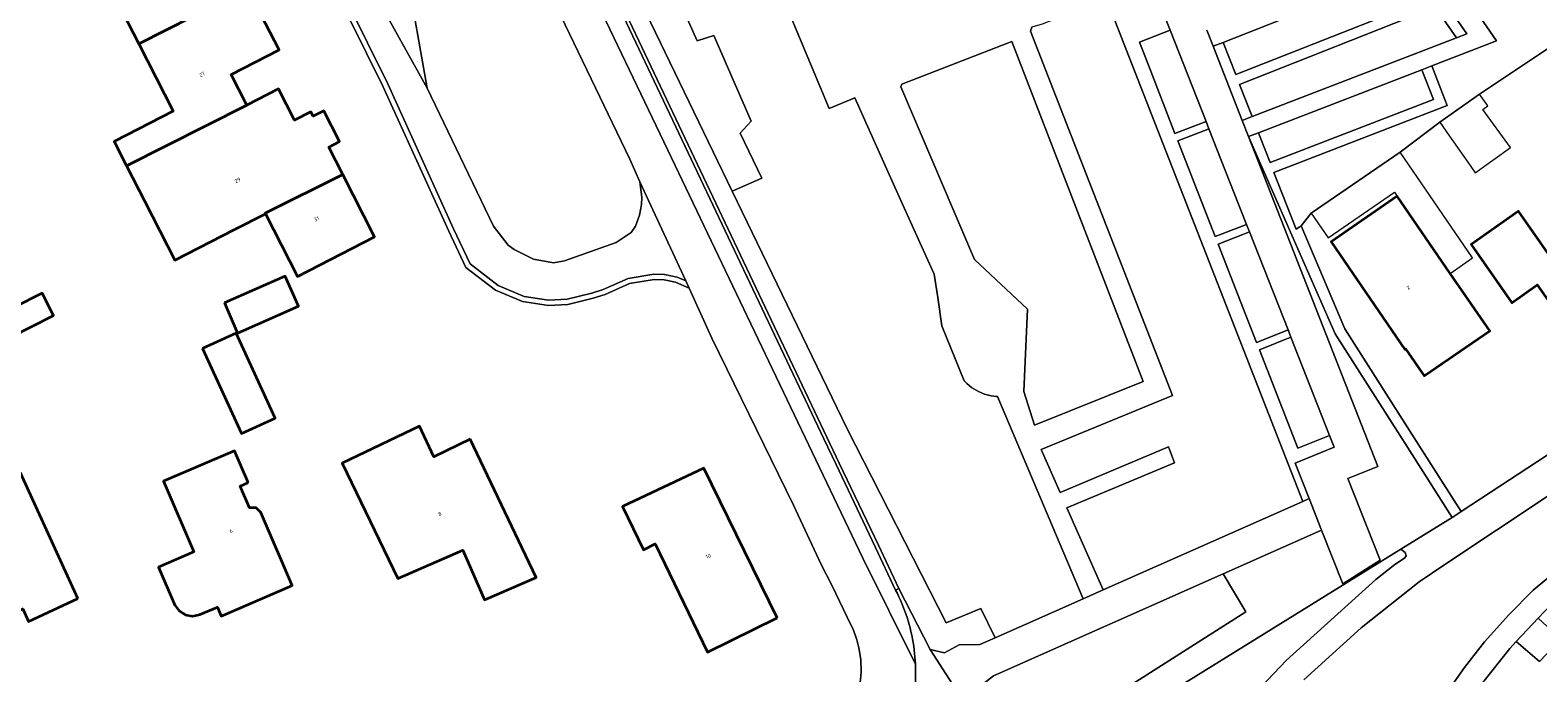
# Model space of a CAD drawing. Header units: metres. Extents: x 183400 to 185591, y 327112 to 329102.
# Tile 19 of 107: x 183898 to 184040, y 327490 to 327550. Entities that reach past the tile are written whole.
import ezdxf

# ---------------------------------------------------------------- set-up
doc = ezdxf.new("R2010")
doc.units = ezdxf.units.M
for name, color, linetype, lineweight in [('B-WE-GR-BEPLANTING_CULTUUR_HEESTERS-GV', 90, 'Continuous', 18), ('B-WE-GR-BEPLANTING_CULTUUR_VASTE PLANTENVAK-GV', 90, 'Continuous', 18), ('B-WE-GR-GRAS-GV', 60, 'Continuous', 13), ('B-WE-GR-GROENVOORZIENING-GV', 80, 'Continuous', 18), ('B-WE-GR-HAAG-GV', 90, 'GR-HAAG1', 13), ('B-WE-IE-MEUBILAIR_WEGMEUBILAIR-G', 7, 'Continuous', 18), ('B-WE-OG-BEBOUWING-GV', 7, 'Continuous', 35), ('B-WE-OG-BEBOUWING_HUISNUMMER-T18', 10, 'Continuous', 18), ('B-WE-OG-BEBOUWING_LUIFEL-GV', 7, 'Continuous', 18), ('B-WE-OG-BEBOUWING_OVERIG-GV', 7, 'Continuous', 18), ('B-WE-OG-TERREIN_ERF-GV', 7, 'Continuous', 18), ('B-WE-VH-ONVERHARD-GV', 252, 'Continuous', 18), ('B-WE-VH-VERHARDING_ASFALT-GV', 252, 'Continuous', 18), ('B-WE-VH-VERHARDING_BETONSTRAATSTEEN-GV', 252, 'Continuous', 18), ('B-WE-VH-VERHARDING_HALFVERHARDING-GV', 252, 'Continuous', 18), ('B-WE-VH-VERHARDING_HALFVERHARDING_GRIND-GV', 252, 'Continuous', 18), ('B-WE-VH-VERHARDING_STRAATBAKSTEEN-GV', 252, 'Continuous', 18), ('B-WE-VH-VERHARDING_TEGEL-GV', 252, 'Continuous', 18)]:
    doc.layers.add(name, color=color, linetype=linetype, lineweight=lineweight)
doc.styles.add('NLCS-ISO-M200-T25', font='NLCS-ISO.ttf')
doc.linetypes.add('GR-HAAG1', pattern='A,6,[176,NLCS.SHX,S=0.125,R=0,X=0,Y=0],-2', length=8)

msp = doc.modelspace()

# ---------------------------------------------------------------- linework, layer by layer
at = {"layer": 'B-WE-GR-BEPLANTING_CULTUUR_HEESTERS-GV', "flags": 128}
msp.add_lwpolyline([(183966.087, 327649.995), (183978.258, 327626.941), (183981.38, 327628.281), (183986.261, 327621.215), (184035.942, 327549.302), (184029.822, 327546.94), (184030.84, 327544.348), (184031.284, 327543.217), (184014.957, 327536.916), (184016.185, 327533.788), (184017.061, 327531.556), (184017.512, 327531.877), (184017.512, 327531.877), (184018.479, 327533.078), (184026.852, 327538.811), (184030.598, 327541.642), (184034.323, 327544.282), (184041.024, 327548.726)], dxfattribs=at)
for points in [[(183947.073, 327566.274), (183948.422, 327563.431), (183948.43, 327563.414), (183972.84, 327511.99), (183974.004, 327509.551), (183977.691, 327501.823), (183979.618, 327497.736), (183982.559, 327491.988), (183983.903, 327491.701), (183985.287, 327492.432), (183987.261, 327492.459), (183988.703, 327493.099), (183987.333, 327495.847), (183984.083, 327494.516), (183974.746, 327512.76), (183963.926, 327535.147), (183949.941, 327564.084), (183949.853, 327564.267), (183949.82, 327564.272), (183948.76, 327566.552), (183948.49, 327566.792), (183948.24, 327566.782), (183947.073, 327566.274)], [(183992.75, 327480.31), (183993.7, 327478.8), (184004.492, 327483.999), (184007.709, 327481.648), (184009.35, 327483.65), (184012.554, 327487.224), (184016.113, 327490.966), (184024.56, 327498.58), (184026.35, 327500), (184027.25, 327500.6), (184027.43, 327500.82), (184027.31, 327501.12), (184026.93, 327501.46), (183992.75, 327480.31)]]:
    msp.add_lwpolyline(points, close=True, dxfattribs=at)
at = {"layer": 'B-WE-GR-BEPLANTING_CULTUUR_VASTE PLANTENVAK-GV', "flags": 128}
msp.add_lwpolyline([(183999.189, 327553.264), (184017.675, 327505.946), (184018.282, 327506.215), (184016.948, 327509.539), (184020.636, 327511.033), (184020.204, 327512.131), (184020.204, 327512.131), (184017.204, 327510.955), (184013.589, 327520.206), (184016.561, 327521.39), (184016.286, 327522.088), (184015.599, 327521.814), (184013.315, 327520.904), (184011.809, 327524.76), (184009.701, 327530.158), (184012.03, 327531.07), (184012.656, 327531.315), (184012.378, 327532.021), (184010.094, 327531.125), (184009.424, 327530.862), (184007.343, 327536.189), (184005.905, 327539.872), (184008.774, 327540.994), (184008.838, 327541.019), (184008.563, 327541.717), (184005.633, 327540.572), (184003.347, 327546.428), (184002.279, 327549.164), (184005.189, 327550.294), (184003.371, 327554.915)], dxfattribs=at)
at = {"layer": 'B-WE-GR-GRAS-GV', "flags": 128}
for points in [[(183956.268, 327558.982), (183960.599, 327549.281), (183962.17, 327549.804), (183965.697, 327541.735), (183964.65, 327540.594), (183966.696, 327536.372), (183963.926, 327535.147), (183963.926, 327535.147), (183974.746, 327512.76), (183984.083, 327494.516), (183987.333, 327495.847), (183988.703, 327493.099), (183996.984, 327496.77), (183988.911, 327515.831), (183988.813, 327515.828), (183988.33, 327515.884), (183987.674, 327516.043), (183987.11, 327516.281), (183986.465, 327516.66), (183986.009, 327517.041), (183985.784, 327517.295), (183983.67, 327522.473), (183983.274, 327525.139), (183982.946, 327527.344), (183979.532, 327534.905), (183975.457, 327543.931), (183973.056, 327542.927), (183964.835, 327562.644)], [(183933.256, 327555.678), (183935.16, 327544.84), (183941.43, 327531.84), (183942.81, 327530.06), (183943.36, 327529.64), (183945.18, 327528.73), (183947.08, 327528.41), (183948.11, 327528.58), (183952.97, 327530.3), (183954.38, 327531.26), (183954.81, 327531.84), (183955.19, 327532.87), (183955.36, 327533.89), (183955.39, 327534.59), (183955.22, 327536.02), (183954.28, 327538.15), (183943.306, 327560.947)], [(184058.969, 327474.422), (184093.492, 327515.641), (184096.511, 327519.245), (184096.59, 327519.9), (184092.1, 327526.47), (184091.79, 327526.537), (184085.87, 327527.82), (184048.4, 327502.8), (184048.76, 327502.19), (184048.74, 327501.95), (184045.76, 327500), (184041.05, 327496.22), (184039.864, 327494.957), (184039.864, 327494.957), (184041.977, 327492.972), (184039.992, 327490.858), (184037.791, 327492.751), (184037.17, 327492.09), (184034.64, 327488.9)]]:
    msp.add_lwpolyline(points, dxfattribs=at)
for points in [[(183999.189, 327553.264), (183993.12, 327550.867), (183992.15, 327550.581), (183992.01, 327550.201), (184005.412, 327515.9), (183993.027, 327510.834), (183994.813, 327506.786), (184005.013, 327511.087), (184005.603, 327509.558), (183995.458, 327505.326), (183998.867, 327497.605), (184017.675, 327505.946), (183999.189, 327553.264)], [(183979.9, 327545.231), (183979.79, 327544.981), (183986.741, 327528.699), (183991.727, 327524.028), (183991.404, 327516.297), (183992.395, 327513.126), (184002.639, 327517.219), (183990.26, 327549.221), (183979.9, 327545.231)], [(184012.563, 327540.279), (184024.746, 327509.238), (184021.936, 327508.105), (184024.974, 327500.407), (184021.438, 327498.194), (184019.454, 327503.226), (184010.176, 327499.112), (184012.298, 327495.536), (184001.955, 327488.968), (183990.111, 327483.937), (183987.326, 327488.63), (183986.701, 327488.286), (183985.533, 327487.425), (183989.608, 327480.592), (183990.608, 327479.885), (183991.832, 327479.833), (183992.75, 327480.31), (184026.93, 327501.46), (184031.748, 327504.441), (184027.754, 327510.71), (184020.736, 327521.722), (184012.563, 327540.279)], [(183987.326, 327488.63), (183990.111, 327483.937), (184001.955, 327488.968), (184012.298, 327495.536), (184010.176, 327499.112), (183988.54, 327489.518), (183987.527, 327488.741), (183987.326, 327488.63)]]:
    msp.add_lwpolyline(points, close=True, dxfattribs=at)
at = {"layer": 'B-WE-GR-GROENVOORZIENING-GV', "flags": 128}
for points in [[(184011.977, 327541.799), (184012.911, 327542.159), (184012.908, 327542.165), (184011.719, 327545.19), (184030.164, 327552.48), (184032.161, 327549.583), (184033.121, 327549.953), (184031.069, 327552.929), (184028.652, 327556.435), (184027.697, 327556.058), (184029.582, 327553.325), (184011.353, 327546.121), (184010.165, 327549.146), (184009.234, 327548.78), (184011.977, 327541.799)], [(184031.748, 327504.441), (184032.28, 327504.77), (184032.593, 327504.975), (184028.597, 327511.247), (184021.624, 327522.189), (184017.512, 327531.877), (184017.061, 327531.556), (184016.185, 327533.788), (184014.957, 327536.916), (184031.284, 327543.217), (184030.84, 327544.348), (184029.822, 327546.94), (184028.89, 327546.58), (184029.986, 327543.787), (184014.592, 327537.846), (184013.661, 327540.218), (184013.496, 327540.639), (184012.563, 327540.279), (184020.736, 327521.722), (184027.754, 327510.71), (184031.748, 327504.441)]]:
    msp.add_lwpolyline(points, close=True, dxfattribs=at)
at = {"layer": 'B-WE-GR-HAAG-GV', "flags": 128}
for points in [[(184010.165, 327549.146), (184009.234, 327548.78), (184011.977, 327541.799), (184012.911, 327542.159), (184012.908, 327542.165), (184011.719, 327545.19), (184030.164, 327552.48), (184032.161, 327549.583), (184033.121, 327549.953), (184031.069, 327552.929), (184028.652, 327556.435), (184027.697, 327556.058), (184029.582, 327553.325), (184011.353, 327546.121), (184010.165, 327549.146)], [(184012.563, 327540.279), (184020.736, 327521.722), (184027.754, 327510.71), (184031.748, 327504.441), (184032.28, 327504.77), (184032.593, 327504.975), (184028.597, 327511.247), (184021.624, 327522.189), (184017.512, 327531.877), (184017.061, 327531.556), (184016.185, 327533.788), (184014.957, 327536.916), (184031.284, 327543.217), (184030.84, 327544.348), (184029.822, 327546.94), (184028.89, 327546.58), (184029.986, 327543.787), (184014.592, 327537.846), (184013.661, 327540.218), (184013.496, 327540.639), (184012.563, 327540.279)]]:
    msp.add_lwpolyline(points, close=True, dxfattribs=at)
at = {"layer": 'B-WE-IE-MEUBILAIR_WEGMEUBILAIR-G', "flags": 128}
for points in [[(183948.43, 327563.414), (183972.84, 327511.99), (183974.004, 327509.551), (183977.691, 327501.823), (183979.618, 327497.736)], [(183959.86, 327526.02), (183958.57, 327526.57), (183957.49, 327526.79), (183956.55, 327526.83), (183954.25, 327526.45), (183951.932, 327525.415), (183950.816, 327525.059), (183948.438, 327524.482), (183946.595, 327524.395), (183944.17, 327524.757), (183941.602, 327525.836), (183938.83, 327527.97), (183937.2, 327531.38), (183931.01, 327545.04), (183923.35, 327560.47)]]:
    msp.add_lwpolyline(points, dxfattribs=at)
at = {"layer": 'B-WE-OG-BEBOUWING-GV', "flags": 128}
for points in [[(183909.06, 327560.354), (183897.965, 327554.637), (183899.632, 327551.381), (183905.302, 327554.285), (183908, 327549.018), (183918.244, 327554.227), (183915.196, 327560.171), (183910.409, 327557.717), (183909.06, 327560.354)], [(183918.244, 327554.227), (183908, 327549.018), (183911.246, 327542.678), (183905.683, 327539.829), (183906.855, 327537.54), (183918.189, 327543.249), (183916.712, 327546.124), (183921.215, 327548.433), (183918.244, 327554.227)], [(183918.189, 327543.249), (183906.855, 327537.54), (183908.586, 327534.16), (183911.407, 327528.651), (183917.033, 327531.531), (183919.926, 327533.012), (183919.896, 327533.073), (183927.213, 327536.727), (183925.906, 327539.28), (183926.926, 327539.806), (183925.427, 327542.711), (183924.417, 327542.189), (183924.206, 327542.6), (183922.684, 327541.821), (183921.171, 327544.776), (183918.189, 327543.249)], [(183919.926, 327533.012), (183922.943, 327527.12), (183930.224, 327530.848), (183927.213, 327536.727), (183919.896, 327533.073), (183919.926, 327533.012)], [(184031.569, 327527.407), (184026.58, 327534.66), (184020.34, 327530.37), (184027.291, 327520.254), (184027.365, 327520.308), (184029.117, 327517.748), (184035.301, 327521.982), (184031.569, 327527.407)], [(184049.416, 327523.635), (184045.531, 327529.399), (184042.29, 327527.124), (184037.987, 327533.254), (184033.534, 327530.128), (184037.384, 327524.645), (184039.766, 327526.317), (184044.213, 327519.982), (184049.416, 327523.635)], [(183896.004, 327521.427), (183899.965, 327523.455), (183898.894, 327525.547), (183896.179, 327524.156), (183894.839, 327526.773), (183893.593, 327526.135), (183896.004, 327521.427)], [(183916.07, 327524.63), (183917.31, 327521.79), (183923.05, 327524.31), (183921.8, 327527.15), (183916.07, 327524.63)], [(183914.01, 327520.32), (183917.68, 327512.33), (183920.85, 327513.79), (183917.18, 327521.77), (183914.01, 327520.32)], [(183939.238, 327511.788), (183935.81, 327510.15), (183934.44, 327513.03), (183927.18, 327509.55), (183932.408, 327498.687), (183938.545, 327501.345), (183940.563, 327496.666), (183945.459, 327498.776), (183939.238, 327511.788)], [(183918.3, 327507.705), (183917.011, 327510.711), (183910.33, 327507.846), (183913.182, 327501.192), (183909.855, 327499.765), (183911.408, 327496.188), (183911.812, 327495.628), (183912.397, 327495.262), (183913.077, 327495.143), (183913.751, 327495.288), (183915.405, 327495.998), (183915.768, 327495.152), (183922.453, 327498.018), (183919.498, 327504.911), (183919.06, 327505.339), (183918.447, 327505.331), (183917.565, 327507.39), (183918.3, 327507.705)], [(183968.164, 327494.994), (183961.257, 327509.058), (183953.593, 327505.447), (183955.552, 327501.39), (183956.654, 327501.937), (183961.583, 327491.752), (183968.164, 327494.994)], [(183902.27, 327496.811), (183896.848, 327508.624), (183885.285, 327503.346), (183890.257, 327492.641), (183897.075, 327495.821), (183897.625, 327494.644), (183902.27, 327496.811)]]:
    msp.add_lwpolyline(points, close=True, dxfattribs=at)
at = {"layer": 'B-WE-OG-BEBOUWING_LUIFEL-GV', "flags": 128}
msp.add_lwpolyline([(184031.569, 327527.407), (184033.654, 327528.876), (184026.852, 327538.811), (184018.479, 327533.078), (184020.08, 327530.748), (184026.309, 327535.037), (184026.58, 327534.66), (184031.569, 327527.407)], close=True, dxfattribs=at)
at = {"layer": 'B-WE-OG-BEBOUWING_OVERIG-GV', "flags": 128}
msp.add_lwpolyline([(184030.598, 327541.642), (184031.513, 327540.317), (184033.237, 327537.861), (184033.917, 327536.869), (184037.234, 327539.252), (184034.652, 327542.842), (184035.127, 327543.162), (184034.323, 327544.282), (184030.598, 327541.642)], close=True, dxfattribs=at)
at = {"layer": 'B-WE-OG-TERREIN_ERF-GV', "flags": 128}
for points in [[(184065.691, 327564.735), (184041.639, 327547.854), (184041.024, 327548.726), (184034.323, 327544.282), (184030.598, 327541.642), (184026.852, 327538.811), (184018.479, 327533.078), (184017.512, 327531.877), (184021.624, 327522.189), (184028.597, 327511.247), (184032.593, 327504.975), (184064.19, 327525.68), (184079.3, 327535.84), (184079.52, 327536.13), (184081.646, 327540.409), (184081.91, 327540.94), (184081.95, 327541.21), (184065.934, 327564.384), (184065.691, 327564.735)], [(184026.58, 327534.66), (184031.569, 327527.407), (184035.301, 327521.982), (184029.117, 327517.748), (184027.365, 327520.308), (184027.291, 327520.254), (184020.34, 327530.37), (184026.58, 327534.66)], [(183896.004, 327521.427), (183893.593, 327526.135), (183894.839, 327526.773), (183896.179, 327524.156), (183898.894, 327525.547), (183899.965, 327523.455), (183896.004, 327521.427)], [(183916.07, 327524.63), (183921.8, 327527.15), (183923.05, 327524.31), (183917.31, 327521.79), (183916.07, 327524.63)], [(183914.01, 327520.32), (183917.18, 327521.77), (183920.85, 327513.79), (183917.68, 327512.33), (183914.01, 327520.32)], [(183939.238, 327511.788), (183945.459, 327498.776), (183940.563, 327496.666), (183938.545, 327501.345), (183932.408, 327498.687), (183927.18, 327509.55), (183934.44, 327513.03), (183935.81, 327510.15), (183939.238, 327511.788)], [(183918.3, 327507.705), (183917.565, 327507.39), (183918.447, 327505.331), (183919.06, 327505.339), (183919.498, 327504.911), (183922.453, 327498.018), (183915.768, 327495.152), (183915.405, 327495.998), (183913.751, 327495.288), (183913.077, 327495.143), (183912.397, 327495.262), (183911.812, 327495.628), (183911.408, 327496.188), (183909.855, 327499.765), (183913.182, 327501.192), (183910.33, 327507.846), (183917.011, 327510.711), (183918.3, 327507.705)], [(183968.164, 327494.994), (183961.583, 327491.752), (183956.654, 327501.937), (183955.552, 327501.39), (183953.593, 327505.447), (183961.257, 327509.058), (183968.164, 327494.994)], [(183902.27, 327496.811), (183897.625, 327494.644), (183897.075, 327495.821), (183890.257, 327492.641), (183885.285, 327503.346), (183896.848, 327508.624), (183902.27, 327496.811)]]:
    msp.add_lwpolyline(points, close=True, dxfattribs=at)
msp.add_lwpolyline([(183975.886, 327488.378, 0.1614166), (183975.106, 327494.337), (183973.344, 327497.989), (183972.29, 327500), (183969.7, 327505.58), (183962.01, 327521.32), (183959.86, 327526.02), (183958.57, 327526.57), (183957.49, 327526.79), (183956.55, 327526.83), (183954.25, 327526.45), (183951.932, 327525.415), (183950.816, 327525.059), (183948.438, 327524.482), (183946.595, 327524.395), (183944.17, 327524.757), (183941.602, 327525.836), (183938.83, 327527.97), (183937.2, 327531.38), (183931.01, 327545.04), (183923.35, 327560.47)], format="xyb", dxfattribs=at)
for points in [[(183918.244, 327554.227), (183921.215, 327548.433), (183916.712, 327546.124), (183918.189, 327543.249), (183921.171, 327544.776), (183922.684, 327541.821), (183924.206, 327542.6), (183924.417, 327542.189), (183925.427, 327542.711), (183926.926, 327539.806), (183925.906, 327539.28), (183927.213, 327536.727), (183930.224, 327530.848), (183922.943, 327527.12), (183919.926, 327533.012), (183919.926, 327533.012), (183917.033, 327531.531), (183911.407, 327528.651), (183908.586, 327534.16), (183906.855, 327537.54), (183905.683, 327539.829), (183911.246, 327542.678), (183908, 327549.018), (183905.302, 327554.285)], [(184044.213, 327519.982), (184039.766, 327526.317), (184037.384, 327524.645), (184033.534, 327530.128), (184037.987, 327533.254), (184042.29, 327527.124)]]:
    msp.add_lwpolyline(points, dxfattribs=at)
at = {"layer": 'B-WE-VH-ONVERHARD-GV', "flags": 128}
for points in [[(183949.941, 327564.084), (183963.926, 327535.147), (183966.696, 327536.372), (183964.65, 327540.594), (183965.697, 327541.735), (183962.17, 327549.804), (183960.599, 327549.281), (183956.268, 327558.982)], [(183964.835, 327562.644), (183973.056, 327542.927), (183975.457, 327543.931), (183979.532, 327534.905), (183982.946, 327527.344), (183983.274, 327525.139), (183983.67, 327522.473), (183985.784, 327517.295), (183986.009, 327517.041), (183986.465, 327516.66), (183987.11, 327516.281), (183987.674, 327516.043), (183988.33, 327515.884), (183988.813, 327515.828), (183988.911, 327515.831), (183996.984, 327496.77), (183998.867, 327497.605), (183995.458, 327505.326), (184005.603, 327509.558), (184005.013, 327511.087), (183994.813, 327506.786), (183993.027, 327510.834), (184005.412, 327515.9), (183992.01, 327550.201), (183992.15, 327550.581)]]:
    msp.add_lwpolyline(points, dxfattribs=at)
msp.add_lwpolyline([(183979.9, 327545.231), (183990.26, 327549.221), (184002.639, 327517.219), (183992.395, 327513.126), (183991.404, 327516.297), (183991.727, 327524.028), (183986.741, 327528.699), (183979.79, 327544.981), (183979.9, 327545.231)], close=True, dxfattribs=at)
at = {"layer": 'B-WE-VH-VERHARDING_ASFALT-GV', "flags": 128}
for points in [[(183947.666, 327563.046), (183946.898, 327562.676), (183946.585, 327562.525), (183957.854, 327539.001), (183976.214, 327500.584), (183981.173, 327490.63), (183981.016, 327492.317, 0.0842065), (183979.316, 327497.593), (183977.389, 327501.68), (183973.702, 327509.407), (183972.538, 327511.846), (183948.129, 327563.269), (183947.98, 327563.197)], [(183975.886, 327488.378), (183975.739, 327487.363), (183975.397, 327486.207), (183980.403, 327484.595, 0.0858516), (183981.173, 327490.63), (183976.214, 327500.584), (183957.854, 327539.001), (183946.585, 327562.525), (183943.306, 327560.947), (183954.28, 327538.15), (183955.22, 327536.02), (183959.546, 327526.698), (183959.86, 327526.02), (183962.01, 327521.32), (183969.7, 327505.58), (183972.29, 327500), (183973.344, 327497.989), (183975.106, 327494.337, -0.1614166)]]:
    msp.add_lwpolyline(points, format="xyb", close=True, dxfattribs=at)
for points in [[(184050.45, 327512.88), (184031.06, 327500), (184028.65, 327498.36), (184023.19, 327494.05), (184017.77, 327489.13)], [(184031.11, 327487.77), (184032.91, 327490.3), (184034.79, 327492.73), (184037.08, 327495.27), (184039.37, 327497.57), (184042.3, 327500)]]:
    msp.add_lwpolyline(points, dxfattribs=at)
at = {"layer": 'B-WE-VH-VERHARDING_BETONSTRAATSTEEN-GV', "flags": 128}
for points in [[(183923.791, 327560.707), (183931.462, 327545.254), (183937.653, 327531.591), (183939.23, 327528.293), (183941.856, 327526.272), (183944.306, 327525.242), (183946.62, 327524.897), (183948.367, 327524.979), (183950.681, 327525.541), (183951.754, 327525.883), (183954.105, 327526.933), (183956.52, 327527.332), (183957.551, 327527.288), (183958.719, 327527.05), (183959.546, 327526.698), (183955.22, 327536.02), (183955.39, 327534.59), (183955.36, 327533.89), (183955.19, 327532.87), (183954.81, 327531.84), (183954.38, 327531.26), (183952.97, 327530.3), (183948.11, 327528.58), (183947.08, 327528.41), (183945.18, 327528.73), (183943.36, 327529.64), (183942.81, 327530.06), (183941.43, 327531.84), (183935.16, 327544.84), (183911.16, 327588.02)], [(183923.35, 327560.47), (183931.01, 327545.04), (183937.2, 327531.38), (183938.83, 327527.97), (183941.602, 327525.836), (183944.17, 327524.757), (183946.595, 327524.395), (183948.438, 327524.482), (183950.816, 327525.059), (183951.932, 327525.415), (183954.25, 327526.45), (183956.55, 327526.83), (183957.49, 327526.79), (183958.57, 327526.57), (183959.86, 327526.02), (183959.546, 327526.698), (183958.719, 327527.05), (183957.551, 327527.288), (183956.52, 327527.332), (183954.105, 327526.933), (183951.754, 327525.883), (183950.681, 327525.541), (183948.367, 327524.979), (183946.62, 327524.897), (183944.306, 327525.242), (183941.856, 327526.272), (183939.23, 327528.293), (183937.653, 327531.591), (183931.462, 327545.254), (183923.791, 327560.707)]]:
    msp.add_lwpolyline(points, dxfattribs=at)
for points in [[(183933.256, 327555.678), (183933.17, 327556.17), (183933, 327556.66), (183920.94, 327578.75), (183920.5, 327579.296), (183920.24, 327579.62), (183911.16, 327588.02), (183935.16, 327544.84), (183933.256, 327555.678)], [(183979.316, 327497.593), (183979.618, 327497.736), (183977.691, 327501.823), (183974.004, 327509.551), (183972.84, 327511.99), (183948.43, 327563.414), (183948.129, 327563.269), (183972.538, 327511.846), (183973.702, 327509.407), (183977.389, 327501.68), (183979.316, 327497.593)]]:
    msp.add_lwpolyline(points, close=True, dxfattribs=at)
msp.add_lwpolyline([(183980.403, 327484.595), (183983.986, 327486.685), (183984.58, 327487.02), (183985.533, 327487.425), (183982.559, 327491.988), (183979.618, 327497.736), (183979.316, 327497.593, -0.0842065), (183981.016, 327492.317), (183981.173, 327490.63, -0.0858516)], format="xyb", close=True, dxfattribs=at)
at = {"layer": 'B-WE-VH-VERHARDING_HALFVERHARDING-GV', "flags": 128}
for points in [[(184005.189, 327550.294), (184002.279, 327549.164), (184003.347, 327546.428), (184005.633, 327540.572), (184008.563, 327541.717), (184005.189, 327550.294)], [(184008.838, 327541.019), (184008.774, 327540.994), (184005.905, 327539.872), (184007.343, 327536.189), (184009.424, 327530.862), (184010.094, 327531.125), (184012.378, 327532.021), (184008.838, 327541.019)], [(184012.656, 327531.315), (184012.03, 327531.07), (184009.701, 327530.158), (184011.809, 327524.76), (184013.315, 327520.904), (184015.599, 327521.814), (184016.286, 327522.088), (184012.656, 327531.315)], [(184016.561, 327521.39), (184013.589, 327520.206), (184017.204, 327510.955), (184020.204, 327512.131), (184016.561, 327521.39)]]:
    msp.add_lwpolyline(points, close=True, dxfattribs=at)
at = {"layer": 'B-WE-VH-VERHARDING_HALFVERHARDING_GRIND-GV', "flags": 128}
for points in [[(184031.069, 327552.929), (184033.121, 327549.953), (184032.161, 327549.583), (184012.911, 327542.159), (184011.977, 327541.799), (184012.563, 327540.279), (184013.496, 327540.639), (184028.89, 327546.58), (184029.822, 327546.94), (184035.942, 327549.302), (183986.261, 327621.215)], [(184008.632, 327550.302), (184009.234, 327548.78), (184010.165, 327549.146), (184027.697, 327556.058)]]:
    msp.add_lwpolyline(points, dxfattribs=at)
for points in [[(184010.165, 327549.146), (184011.353, 327546.121), (184029.582, 327553.325), (184027.697, 327556.058), (184010.165, 327549.146)], [(184032.161, 327549.583), (184030.164, 327552.48), (184011.719, 327545.19), (184012.908, 327542.165), (184012.911, 327542.159), (184032.161, 327549.583)], [(184013.496, 327540.639), (184013.661, 327540.218), (184014.592, 327537.846), (184029.986, 327543.787), (184028.89, 327546.58), (184013.496, 327540.639)]]:
    msp.add_lwpolyline(points, close=True, dxfattribs=at)
at = {"layer": 'B-WE-VH-VERHARDING_STRAATBAKSTEEN-GV', "flags": 128}
msp.add_lwpolyline([(184003.371, 327554.915), (184005.189, 327550.294), (184008.563, 327541.717), (184008.838, 327541.019), (184012.378, 327532.021), (184012.656, 327531.315), (184016.286, 327522.088), (184016.561, 327521.39), (184020.204, 327512.131), (184020.636, 327511.033), (184016.948, 327509.539), (184018.282, 327506.215), (184019.454, 327503.226), (184021.438, 327498.194), (184024.974, 327500.407), (184021.936, 327508.105), (184024.746, 327509.238), (184012.563, 327540.279), (184011.977, 327541.799), (184009.234, 327548.78), (184009.234, 327548.78), (184008.632, 327550.302)], dxfattribs=at)
at = {"layer": 'B-WE-VH-VERHARDING_TEGEL-GV', "flags": 128}
for points in [[(184064.19, 327525.68), (184032.593, 327504.975), (184032.28, 327504.77), (184031.748, 327504.441), (184026.93, 327501.46), (184027.31, 327501.12), (184027.43, 327500.82), (184027.25, 327500.6), (184026.35, 327500), (184024.56, 327498.58), (184016.113, 327490.966), (184012.554, 327487.224)], [(184017.77, 327489.13), (184023.19, 327494.05), (184028.65, 327498.36), (184031.06, 327500), (184050.45, 327512.88)], [(184042.3, 327500), (184039.37, 327497.57), (184037.08, 327495.27), (184034.79, 327492.73), (184032.91, 327490.3), (184031.11, 327487.77)], [(184034.64, 327488.9), (184037.17, 327492.09), (184037.791, 327492.751), (184039.864, 327494.957)]]:
    msp.add_lwpolyline(points, dxfattribs=at)
for points in [[(184019.454, 327503.226), (184018.282, 327506.215), (184017.675, 327505.946), (183998.867, 327497.605), (183996.984, 327496.77), (183988.703, 327493.099), (183987.261, 327492.459), (183985.287, 327492.432), (183983.903, 327491.701), (183982.559, 327491.988), (183985.533, 327487.425), (183986.701, 327488.286), (183987.326, 327488.63), (183987.527, 327488.741), (183988.54, 327489.518), (184010.176, 327499.112), (184019.454, 327503.226)], [(184037.791, 327492.751), (184039.992, 327490.858), (184041.977, 327492.972), (184039.864, 327494.957), (184037.791, 327492.751)]]:
    msp.add_lwpolyline(points, close=True, dxfattribs=at)

# ---------------------------------------------------------------- texts
at = {"layer": 'B-WE-OG-BEBOUWING_HUISNUMMER-T18', "char_height": 0.36, "attachment_point": 5, "style": 'NLCS-ISO-M200-T25'}
for s, insert, rotation in [('27', (183913.963, 327546.147), 27.1), ('29', (183917.313, 327536.168), 27.1), ('31', (183924.746, 327532.537), 27.1), ('2', (184027.631, 327526.074), 34.5), ('8', (183936.359, 327504.757), 23.4), ('6', (183916.692, 327503.157), 23.2), ('10', (183961.657, 327500.782), 25.8)]:
    msp.add_mtext(s, dxfattribs=dict(at, insert=insert, rotation=rotation))

doc.saveas('drawing.dxf')
